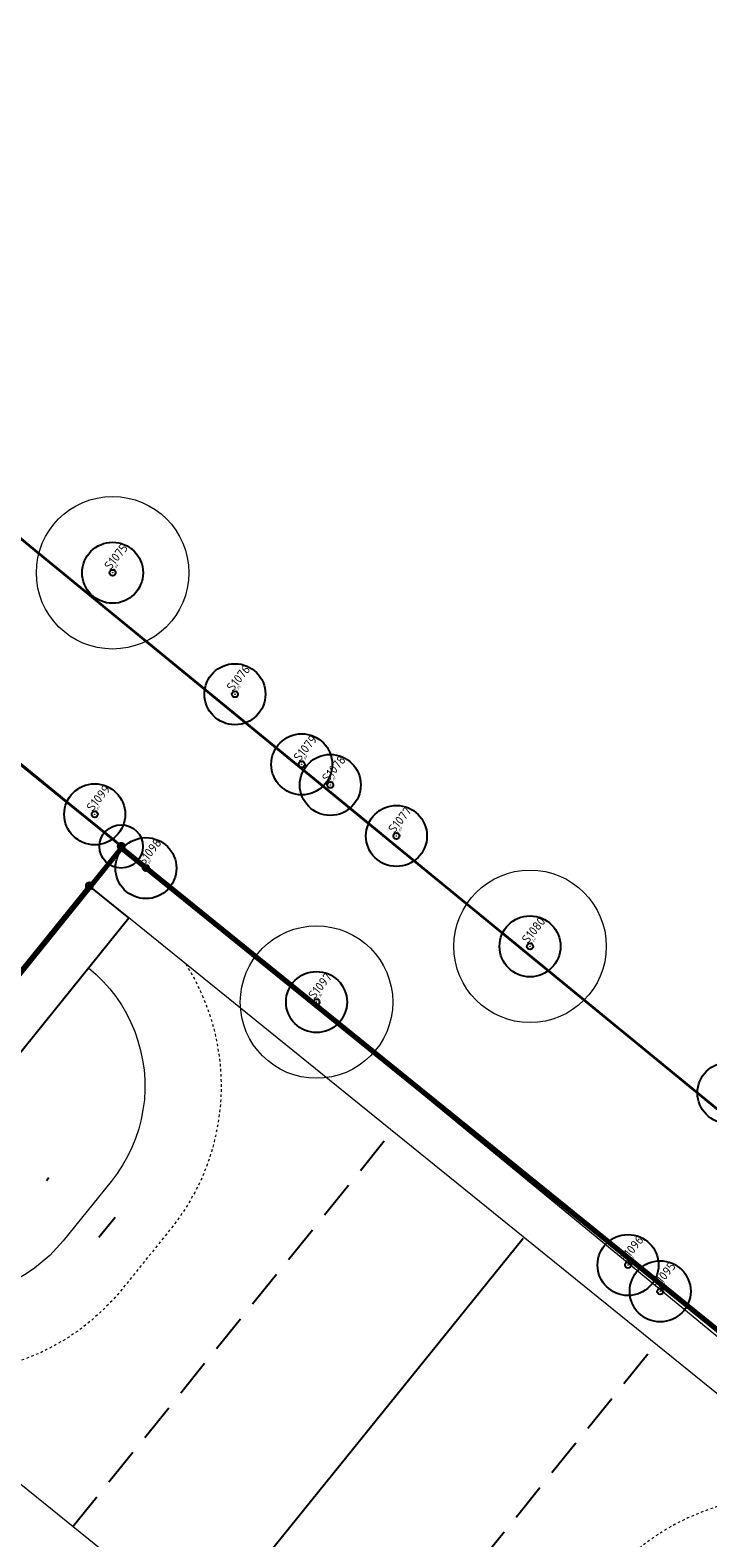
# Model space of a CAD drawing. Header units: metres. Extents: x 93008 to 98406, y 448779 to 454332.
# Tile 97 of 136: x 95664 to 95690, y 451792 to 451851. Entities that reach past the tile are written whole.
import ezdxf

# ---------------------------------------------------------------- set-up
doc = ezdxf.new("R2010")
doc.units = ezdxf.units.M
doc.header["$MEASUREMENT"] = 0
doc.header["$PDMODE"] = 3
doc.header["$PDSIZE"] = 0.25
doc.linetypes.add('DASHED', pattern=[0.75, 0.5, -0.25])
doc.linetypes.add('XX-PROJECTGRENS', pattern=[18, 12, -3, 0, -3])
doc.layers.get('DefPoints').update_dxf_attribs({"color": 6})
for name, color, linetype, lineweight in [('B-ME-AL-SITUATIEMETING-S', 7, 'Continuous', 13), ('B-ME-GR-BOOM-S', 90, 'Continuous', 25), ('B1-PV-GR-BOOM-S', 1, 'Continuous', 18), ('N-PV-GR-BEPLANTING-A', 7, 'Continuous', 35), ('N-PV-GR-GROENSTROOK-G', 3, 'Continuous', 35), ('N-PV-GW-GROND_ZAND-G', 7, 'Continuous', 35), ('N-PV-IE-TERREINAFSCHEIDING_KUNSTMATIG_HEKWERK-G', 20, 'IE-TERREINAFSCHEIDING-KUNSTMATIG', 35), ('N-PV-KG-GRENS_BEHEER-G', 210, 'Continuous', 35), ('N-PV-KG-PROJECTGRENS-G', 7, 'XX-PROJECTGRENS', 35), ('N-PV-VH-KANTOPSLUITING_PARKBAND-G', 150, 'Continuous', 35), ('N-PV-VH-VERHARDING-LICHT_OPEN-A', 8, 'Continuous', 35), ('X-XX-AL-MEETPUNT_DATA_HOOGTE-T', 3, 'Continuous', 13), ('X-XX-AL-MEETPUNT_DATA_PUNTNUMMER-T', 7, 'Continuous', 13), ('X-XX-AL-MEETPUNT_MARKER-S', 7, 'Continuous', 13)]:
    doc.layers.add(name, color=color, linetype=linetype, lineweight=lineweight)
doc.layers.add('B-RO-GR-BEPLANTING_CULTUUR_VASTE PLANTENVAK-V', color=7, linetype='Continuous', lineweight=18, true_color=0xa5a552)
doc.layers.add('N-PV-GR-SPORTVELD_BELIJNING-G', color=1, linetype='Continuous')
doc.layers.add('N-PV-GR-SPORTVELD_INRICHTING-S', color=2, linetype='Continuous')
doc.styles.add('NLCS-ISO', font='NLCS-ISO.ttf')
doc.linetypes.add('IE-TERREINAFSCHEIDING-KUNSTMATIG', pattern='A,4,[82,NLCS.SHX,S=0.75,R=90,X=0,Y=0],4,-2', length=10)

# ---------------------------------------------------------------- blocks, each defined once
blk = doc.blocks.new('handbalveld')
at = {"layer": 'N-PV-GR-SPORTVELD_BELIJNING-G'}
for p, q in [((2, 42), (2, 44)), ((22, 42), (22, 44)), ((11.924, 38.025), (12.076, 38.025)), ((11.498, 35.022), (12.502, 35.022)), ((11.498, 8.978), (12.502, 8.978)), ((11.924, 5.975), (12.076, 5.975))]:
    blk.add_line(p, q, dxfattribs=at)
at = {"layer": 'N-PV-GR-SPORTVELD_BELIJNING-G', "linetype": 'Continuous', "lineweight": 0}
for points in [[(0, 44), (0, 0), (24, 0), (24, 44)], [(10.419, 41.917), (13.581, 41.917), (13.581, 42), (13.581, 42.768), (10.419, 42.768), (10.419, 42)], [(2, 42), (2, 2), (22, 2), (22, 42)], [(10.419, 2.083), (13.581, 2.083), (13.581, 2), (13.581, 1.232), (10.419, 1.232), (10.419, 2)]]:
    blk.add_lwpolyline(points, close=True, dxfattribs=at)
for points in [[(19.473, 41.999), (19.46, 41.605), (19.422, 41.216), (19.358, 40.833), (19.269, 40.451), (19.154, 40.075), (19.02, 39.711), (18.854, 39.354), (18.669, 39.01), (18.465, 38.678), (18.236, 38.359), (17.987, 38.06), (17.726, 37.773), (17.439, 37.505), (17.133, 37.256), (16.82, 37.027), (16.482, 36.823), (16.138, 36.638), (15.787, 36.478), (15.418, 36.338), (15.048, 36.223), (14.665, 36.141), (14.276, 36.077), (13.887, 36.039), (13.499, 36.026), (10.501, 36.026), (10.106, 36.039), (9.717, 36.077), (9.335, 36.141), (8.952, 36.223), (8.576, 36.338), (8.213, 36.478), (7.856, 36.638), (7.511, 36.823), (7.18, 37.027), (6.861, 37.256), (6.561, 37.505), (6.274, 37.773), (6.007, 38.06), (5.758, 38.359), (5.535, 38.678), (5.324, 39.01), (5.139, 39.354), (4.98, 39.711), (4.84, 40.075), (4.731, 40.451), (4.642, 40.833), (4.578, 41.216), (4.54, 41.605), (4.527, 41.999)], [(19.473, 2.001), (19.46, 2.395), (19.422, 2.784), (19.358, 3.167), (19.269, 3.549), (19.154, 3.925), (19.02, 4.289), (18.854, 4.646), (18.669, 4.99), (18.465, 5.322), (18.236, 5.641), (17.987, 5.94), (17.726, 6.227), (17.439, 6.495), (17.133, 6.744), (16.82, 6.973), (16.482, 7.177), (16.138, 7.362), (15.787, 7.522), (15.418, 7.662), (15.048, 7.777), (14.665, 7.859), (14.276, 7.923), (13.887, 7.961), (13.499, 7.974), (10.501, 7.974), (10.106, 7.961), (9.717, 7.923), (9.335, 7.859), (8.952, 7.777), (8.576, 7.662), (8.213, 7.522), (7.856, 7.362), (7.511, 7.177), (7.18, 6.973), (6.861, 6.744), (6.561, 6.495), (6.274, 6.227), (6.007, 5.94), (5.758, 5.641), (5.535, 5.322), (5.324, 4.99), (5.139, 4.646), (4.98, 4.289), (4.84, 3.925), (4.731, 3.549), (4.642, 3.167), (4.578, 2.784), (4.54, 2.395), (4.527, 2.001)]]:
    blk.add_lwpolyline(points, dxfattribs=at)
at = {"layer": 'N-PV-GR-SPORTVELD_BELIJNING-G', "linetype": 'DASHED', "lineweight": 0, "ltscale": 0.1, "flags": 128}
for points in [[(22, 39.123), (21.998, 39.118), (21.793, 38.559), (21.538, 38.011), (21.271, 37.513), (20.963, 37.013), (20.61, 36.523), (20.251, 36.091), (19.862, 35.663), (19.41, 35.242), (18.968, 34.882), (18.487, 34.529), (17.968, 34.215), (17.47, 33.948), (16.941, 33.708), (16.395, 33.5), (15.811, 33.319), (15.226, 33.192), (14.666, 33.101), (14.084, 33.043), (13.548, 33.026), (10.453, 33.026), (9.911, 33.043), (9.323, 33.101), (8.77, 33.193), (8.196, 33.318), (7.597, 33.5), (7.06, 33.708), (6.533, 33.943), (6.014, 34.222), (5.515, 34.529), (5.024, 34.882), (4.578, 35.252), (4.152, 35.65), (3.754, 36.077), (3.371, 36.538), (3.038, 37.013), (2.733, 37.494), (2.445, 38.031), (2.209, 38.559), (2, 39.101)], [(22, 4.877), (21.998, 4.882), (21.793, 5.441), (21.538, 5.989), (21.271, 6.487), (20.963, 6.987), (20.61, 7.477), (20.251, 7.909), (19.862, 8.337), (19.41, 8.758), (18.968, 9.118), (18.487, 9.471), (17.968, 9.785), (17.47, 10.052), (16.941, 10.292), (16.395, 10.5), (15.811, 10.681), (15.226, 10.808), (14.666, 10.899), (14.084, 10.957), (13.548, 10.974), (10.453, 10.974), (9.911, 10.957), (9.323, 10.899), (8.77, 10.807), (8.196, 10.682), (7.597, 10.5), (7.06, 10.292), (6.533, 10.057), (6.014, 9.778), (5.515, 9.471), (5.024, 9.118), (4.578, 8.748), (4.152, 8.35), (3.754, 7.923), (3.371, 7.462), (3.038, 6.987), (2.733, 6.506), (2.445, 5.969), (2.209, 5.441), (2, 4.899)]]:
    blk.add_lwpolyline(points, dxfattribs=at)
at = {"layer": 'N-PV-GR-SPORTVELD_BELIJNING-G'}
blk.add_lwpolyline([(21.949, 22), (2.051, 22)], dxfattribs=at)
at = {"layer": 'N-PV-GR-SPORTVELD_BELIJNING-G', "color": 1, "linetype": 'Continuous', "lineweight": 0}
blk.add_lwpolyline([(22, 22), (22, 21.994)], dxfattribs=at)
at = {"layer": 'N-PV-GR-SPORTVELD_INRICHTING-S', "const_width": 0.175, "flags": 128}
for points in [[(-0.055, 44.068, 1), (0.055, 43.932, 1)], [(1.945, 44.068, 1), (2.055, 43.932, 1)], [(21.945, 44.068, 1), (22.055, 43.932, 1)], [(23.945, 44.068, 1), (24.055, 43.932, 1)], [(-0.055, 0.068, 1), (0.055, -0.068, 1)], [(1.945, 0.068, 1), (2.055, -0.068, 1)], [(21.945, 0.068, 1), (22.055, -0.068, 1)], [(23.945, 0.068, 1), (24.055, -0.068, 1)]]:
    blk.add_lwpolyline(points, format="xyb", close=True, dxfattribs=at)
at = {"layer": 'N-PV-GR-SPORTVELD_INRICHTING-S', "const_width": 0.15, "flags": 128}
for points in [[(22, 44), (2, 44)], [(22, 0), (2, 0)]]:
    blk.add_lwpolyline(points, dxfattribs=at)
at = {"layer": 'N-PV-GR-SPORTVELD_INRICHTING-S'}
for centre in [(0, 44), (24, 44), (0, 0), (24, 0)]:
    blk.add_circle(centre, 0.853, dxfattribs=at)
blk = doc.blocks.new('*U269')
at = {"layer": 'B-ME-GR-BOOM-S'}
for radius in [1, 0.1]:
    blk.add_circle((0, 0), radius, dxfattribs=at)
blk = doc.blocks.new('SAL-MEETPUNT_MARKER-SO')
at = {"layer": 'DefPoints', "color": 0, "linetype": 'ByBlock', "lineweight": -2}
blk.add_point((0, 0), dxfattribs=at)
at = {"layer": 'X-XX-AL-MEETPUNT_MARKER-S'}
blk.add_circle((0, 0), 0.0815, dxfattribs=at)
at = {"layer": 'X-XX-AL-MEETPUNT_DATA_HOOGTE-T', "style": 'NLCS-ISO', "oblique": 30}
blk.add_attdef('HOOGTE', (0.08, 0), '', height=1, dxfattribs=at)
at = {"layer": 'X-XX-AL-MEETPUNT_DATA_PUNTNUMMER-T', "color": 1, "style": 'NLCS-ISO'}
blk.add_attdef('PUNTID', (0.08, 1.19), '', height=3.5, dxfattribs=at)

msp = doc.modelspace()

# ---------------------------------------------------------------- hatches: boundary and pattern name
at = {"layer": 'N-PV-GR-BEPLANTING-A'}
h = msp.add_hatch(dxfattribs=at)
h.set_pattern_fill('SAND', color=256, scale=3, angle=-45)
h.set_pattern_definition([(315, (1.2728, 0.594), (2.1637467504, -0.339411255), [0, -0.72, 0, -0.96, 0, -1.68]), (325, (3.1183, 0.7), (2.462758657, 1.058923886), [0, -1.86, 0, -0.42, 0, -1.59]), (335, (2.185, 1.2092), (2.506027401, 1.611932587), [0, -1.29, 0, -0.87, 0, -1.89]), (345, (2.8001, 0.1697), (1.745057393, 1.644376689), [0, -1.68, 0, -2.13, 0, -1.53]), (355, (2.2274, 0.3182), (2.394213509, 1.205919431), [0, -1.23, 0, -0.99, 0, -1.71]), (5, (2.9062, -0.7849), (0.999698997, 1.653421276), [0, -0.36, 0, -2.37, 0, -1.41]), (15, (2.291, -0.594), (1.971862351, 2.609264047), [0, -0.45, 0, -1.41, 0, -1.62]), (25, (1.5698, -0.297), (0.6131130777, 1.8085608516), [0, -0.84, 0, -0.96, 0, -2.19]), (35, (1.5061, -0.6576), (0.781236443, 2.231696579), [0, -1.08, 0, -1.29]), (45, (2.2062, -1.782), (-0.445477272, 2.397091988), [0, -1.65, 0, -0.93, 0, -2.19]), (55, (0.6364, 0.2121), (-0.714931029, 1.855659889), [0, -0.84, 0, -1.74, 0, -1.98]), (65, (1.0607, 0.2121), (-0.2798065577, 2.3813668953), [0, -1.44, 0, -1.14, 0, -1.59]), (75, (1.485, 0.2121), (-1.245337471, 2.538825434), [0, -1.98, 0, -0.63, 0, -2.28]), (85, (1.9092, 0.2121), (-1.414361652, 1.388553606), [0, -1.14, 0, -0.42, 0, -2.34]), (95, (2.3335, 0.2121), (-2.486851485, 1.920564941), [0, -0.33, 0, -1.74, 0, -1.44]), (105, (2.7577, 0.2121), (-2.410988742, 1.00006664), [0, -0.84, 0, -0.99, 0, -1.92]), (115, (3.182, 0.2121), (-3.276486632, 0.921648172), [0, -1.77, 0, -0.72, 0, -1.23]), (125, (3.6062, 0.2121), (-2.0964089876, -0.0396151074), [0, -1.14, 0, -0.66, 0, -2.31])])
edge = h.paths.add_edge_path()
edge.add_arc((95690.19, 451766.118), 5, 348.17661, 446.09418)
edge.add_arc((95691.008, 451778.09), 7, 231.057, 266.09418, ccw=False)
edge.add_line((95686.608, 451772.646), (95684.225, 451774.572))
edge.add_line((95684.225, 451774.572), (95683.973, 451774.26))
edge.add_line((95683.973, 451774.26), (95660.64, 451793.117))
edge.add_line((95660.64, 451793.117), (95660.892, 451793.428))
edge.add_line((95660.892, 451793.428), (95651.193, 451801.266))
edge.add_arc((95649.621, 451799.322), 2.5, 51.057, 159.30282)
edge.add_line((95647.283, 451800.205), (95646.047, 451796.935))
edge.add_arc((95648.386, 451796.051), 2.5, 159.30282, 271.71569)
edge.add_arc((95647.862, 451813.544), 20, 271.71569, 280.60541)
edge.add_arc((95653.015, 451786.022), 8, 69.3958, 100.60541, ccw=False)
edge.add_arc((95648.088, 451772.917), 22, 51.057, 69.3958, ccw=False)
edge.add_line((95661.916, 451790.028), (95691.572, 451766.063))
edge.add_line((95691.572, 451766.063), (95681.031, 451753.018))
edge.add_line((95681.031, 451753.018), (95680.574, 451753.382))
edge.add_line((95680.574, 451753.382), (95679.568, 451752.138))
edge.add_line((95679.568, 451752.138), (95680.022, 451751.771))
edge.add_arc((95682.222, 451754.494), 3.5, 231.057, 328.58252)
edge.add_arc((95707.397, 451739.116), 26, 126.90257, 148.58252, ccw=False)
edge.add_arc((95686.549, 451766.88), 8.72, 306.90257, 348.17661)
at = {"layer": 'N-PV-VH-VERHARDING-LICHT_OPEN-A'}
h = msp.add_hatch(dxfattribs=at)
h.set_pattern_fill('ANSI37', color=256, scale=4, angle=-45)
h.set_pattern_definition([(321.057, (95605.26955, 451736.0074), (0.3142735, 0.3888858), []), (51.057, (95605.26955, 451736.0074), (-0.3888858, 0.3142735), [])])
edge = h.paths.add_edge_path()
edge.add_line((95691.572, 451766.063), (95661.916, 451790.028))
edge.add_arc((95648.088, 451772.917), 22, 51.057, 69.3958)
edge.add_arc((95653.015, 451786.022), 8, 69.3958, 100.60541)
edge.add_arc((95647.862, 451813.544), 20, 271.71569, 280.60541, ccw=False)
edge.add_arc((95648.386, 451796.051), 2.5, 159.30282, 271.71569, ccw=False)
edge.add_line((95646.047, 451796.935), (95646.39, 451797.842))
edge.add_line((95646.39, 451797.842), (95644.519, 451798.549))
edge.add_line((95644.519, 451798.549), (95644.201, 451797.708))
edge.add_arc((95642.798, 451798.238), 1.5, 232.54731, 339.32715, ccw=False)
edge.add_arc((95661.163, 451822.212), 31.7, 193.82315, 232.54731, ccw=False)
edge.add_arc((95604.649, 451808.307), 26.5, 13.82315, 36.53564)
edge.add_arc((95628.352, 451825.869), 3, 159.30282, 216.53564, ccw=False)
edge.add_line((95625.546, 451826.929), (95625.695, 451827.326))
edge.add_line((95625.695, 451827.326), (95623.824, 451828.032))
edge.add_line((95623.824, 451828.032), (95623.514, 451827.211))
edge.add_arc((95620.708, 451828.271), 3, 264.25974, 339.30282, ccw=False)
edge.add_arc((95616.607, 451787.477), 38, 84.25974, 124.54666)
edge.add_line((95595.058, 451818.776), (95596.192, 451817.129))
edge.add_arc((95616.607, 451787.477), 36, 83.89238, 124.54666, ccw=False)
edge.add_arc((95637.963, 451735.402), 89.601, 101.27998, 113.66794)
edge.add_arc((95606.827, 451806.44), 12.04, 113.66794, 192.63239)
edge.add_arc((95584.346, 451801.401), 11, -37.80994, 12.63239, ccw=False)
edge.add_arc((95589.481, 451797.416), 4.5, 264.61708, 322.19006, ccw=False)
edge.add_line((95589.059, 451792.936), (95588.738, 451792.967))
edge.add_line((95588.738, 451792.967), (95588.55, 451790.975))
edge.add_line((95588.55, 451790.975), (95590.973, 451790.747))
edge.add_arc((95590.786, 451788.756), 2, -13.50465, 84.61708, ccw=False)
edge.add_arc((95578.145, 451791.792), 15, 340.87713, 346.49535, ccw=False)
edge.add_arc((95578.145, 451791.792), 15, 316.91313, 340.87713, ccw=False)
edge.add_arc((95578.145, 451791.792), 15, 315.02794, 316.91313, ccw=False)
edge.add_arc((95590.878, 451779.074), 2.996, 135.05765, 218.45719)
edge.add_arc((95678.496, 451848.845), 115, 218.52879, 225.63906)
edge.add_arc((95594.594, 451763.051), 5, 32.10124, 45.63906, ccw=False)
edge.add_line((95598.83, 451765.708), (95600.119, 451763.654))
edge.add_arc((95589.954, 451757.277), 12, 11.6031, 32.10124, ccw=False)
edge.add_arc((95566.738, 451752.51), 35.7, -9.0664, 11.6031, ccw=False)
edge.add_arc((95599.029, 451747.357), 3, 258.9935, 350.9336, ccw=False)
edge.add_arc((95612.012, 451814.106), 71, 245.84893, 258.9935, ccw=False)
edge.add_arc((95584.19, 451752.058), 3, 174.58426, 245.84893, ccw=False)
edge.add_arc((95568.262, 451753.569), 13, 338.19348, 354.58426, ccw=False)
edge.add_arc((95589.685, 451745.006), 10.072, 158.23972, 182.20538)
edge.add_arc((95581.621, 451744.64), 2, 68.48677, 180.61869, ccw=False)
edge.add_arc((95539.082, 451636.721), 118, 60.00121, 68.48677, ccw=False)
edge.add_arc((95597.08, 451737.181), 2, -28.23189, 60.00121, ccw=False)
edge.add_arc((95586.507, 451742.858), 14, 310.45525, 331.76811, ccw=False)
edge.add_arc((95592.347, 451736.009), 5, 300.85749, 310.45525, ccw=False)
edge.add_line((95594.911, 451731.717), (95614.285, 451715.864))
edge.add_line((95614.285, 451715.864), (95616.007, 451717.968))
edge.add_arc((95618.329, 451716.068), 3, 43.65347, 140.70748, ccw=False)
edge.add_arc((95511.97, 451614.595), 150, 34.54278, 43.65347, ccw=False)
edge.add_arc((95633.467, 451698.231), 2.5, -58.73052, 34.54278, ccw=False)
edge.add_line((95634.764, 451696.094), (95639.828, 451699.169))
edge.add_arc((95641.352, 451701.151), 2.5, 221.95033, 232.45572, ccw=False)
edge.add_arc((95751.051, 451799.753), 150, 214.889, 221.95033, ccw=False)
edge.add_arc((95630.04, 451715.369), 2.473, 63.49462, 214.889, ccw=False)
edge.add_arc((95651.226, 451757.852), 45, 243.49462, 263.09356)
edge.add_arc((95646.416, 451718.142), 5, 263.09356, 321.057)
edge.add_line((95650.305, 451714.999), (95666.285, 451734.773))
edge.add_line((95666.285, 451734.773), (95664.251, 451736.417))
edge.add_line((95664.251, 451736.417), (95664.25, 451736.418))
edge.add_line((95664.25, 451736.418), (95648.542, 451716.982))
edge.add_line((95648.542, 451716.982), (95645.361, 451719.552))
edge.add_line((95645.361, 451719.552), (95645.506, 451719.731))
edge.add_line((95645.506, 451719.731), (95642.784, 451721.931))
edge.add_line((95642.784, 451721.931), (95642.639, 451721.752))
edge.add_line((95642.639, 451721.752), (95642.172, 451722.129))
edge.add_line((95642.172, 451722.129), (95642.317, 451722.308))
edge.add_line((95642.317, 451722.308), (95637.339, 451726.331))
edge.add_line((95637.339, 451726.331), (95637.195, 451726.152))
edge.add_line((95637.195, 451726.152), (95636.728, 451726.529))
edge.add_line((95636.728, 451726.529), (95636.872, 451726.708))
edge.add_line((95636.872, 451726.708), (95634.773, 451728.405))
edge.add_line((95634.773, 451728.405), (95634.628, 451728.226))
edge.add_line((95634.628, 451728.226), (95634.15, 451728.613))
edge.add_line((95634.15, 451728.613), (95628.109, 451721.138))
edge.add_line((95628.109, 451721.138), (95612.468, 451733.778))
edge.add_line((95612.468, 451733.778), (95610.686, 451731.574))
edge.add_line((95610.686, 451731.574), (95608.771, 451733.121))
edge.add_line((95608.771, 451733.121), (95608.897, 451733.277))
edge.add_line((95608.897, 451733.277), (95607.283, 451734.581))
edge.add_line((95607.283, 451734.581), (95607.157, 451734.426))
edge.add_line((95607.157, 451734.426), (95605.242, 451735.973))
edge.add_line((95605.242, 451735.973), (95612.162, 451744.537))
edge.add_line((95612.162, 451744.537), (95612.235, 451744.478))
edge.add_line((95612.235, 451744.478), (95613.382, 451745.898))
edge.add_line((95613.382, 451745.898), (95606.329, 451751.597))
edge.add_line((95606.329, 451751.597), (95606.665, 451752.014))
edge.add_line((95606.665, 451752.014), (95606.662, 451752.017))
edge.add_line((95606.662, 451752.017), (95607.862, 451753.502))
edge.add_line((95607.862, 451753.502), (95609.151, 451755.089))
edge.add_line((95609.151, 451755.089), (95609.851, 451754.524))
edge.add_line((95609.851, 451754.524), (95611.646, 451756.744))
edge.add_line((95611.646, 451756.744), (95610.946, 451757.31))
edge.add_line((95610.946, 451757.31), (95611.531, 451758.035))
edge.add_line((95611.531, 451758.035), (95611.741, 451757.865))
edge.add_line((95611.741, 451757.865), (95613.021, 451759.449))
edge.add_line((95613.021, 451759.449), (95612.811, 451759.618))
edge.add_line((95612.811, 451759.618), (95614.718, 451761.978))
edge.add_line((95614.718, 451761.978), (95611.086, 451764.913))
edge.add_line((95611.086, 451764.913), (95611.137, 451764.977))
edge.add_line((95611.137, 451764.977), (95611.032, 451765.062))
edge.add_line((95611.032, 451765.062), (95611.001, 451765.023))
edge.add_line((95611.001, 451765.023), (95610.9, 451765.105))
edge.add_line((95610.9, 451765.105), (95608.783, 451766.884))
edge.add_line((95608.783, 451766.884), (95608.749, 451766.843))
edge.add_line((95608.749, 451766.843), (95608.547, 451767.006))
edge.add_line((95608.547, 451767.006), (95606.473, 451768.751))
edge.add_line((95606.473, 451768.751), (95606.439, 451768.71))
edge.add_line((95606.439, 451768.71), (95606.237, 451768.873))
edge.add_line((95606.237, 451768.873), (95604.139, 451770.637))
edge.add_line((95604.139, 451770.637), (95604.106, 451770.595))
edge.add_line((95604.106, 451770.595), (95603.904, 451770.759))
edge.add_line((95603.904, 451770.759), (95601.806, 451772.522))
edge.add_line((95601.806, 451772.522), (95601.773, 451772.481))
edge.add_line((95601.773, 451772.481), (95601.571, 451772.644))
edge.add_line((95601.571, 451772.644), (95599.473, 451774.408))
edge.add_line((95599.473, 451774.408), (95599.439, 451774.367))
edge.add_line((95599.439, 451774.367), (95599.237, 451774.53))
edge.add_line((95599.237, 451774.53), (95597.139, 451776.293))
edge.add_line((95597.139, 451776.293), (95597.106, 451776.252))
edge.add_line((95597.106, 451776.252), (95596.904, 451776.416))
edge.add_line((95596.904, 451776.416), (95595.69, 451777.421))
edge.add_line((95595.69, 451777.421), (95596.656, 451778.616))
edge.add_line((95596.656, 451778.616), (95596.642, 451778.628))
edge.add_line((95596.642, 451778.628), (95596.805, 451778.83))
edge.add_line((95596.805, 451778.83), (95596.876, 451778.773))
edge.add_line((95596.876, 451778.773), (95598.599, 451780.904))
edge.add_line((95598.599, 451780.904), (95598.557, 451780.937))
edge.add_line((95598.557, 451780.937), (95598.721, 451781.139))
edge.add_line((95598.721, 451781.139), (95600.484, 451783.237))
edge.add_line((95600.484, 451783.237), (95600.443, 451783.27))
edge.add_line((95600.443, 451783.27), (95600.606, 451783.473))
edge.add_line((95600.606, 451783.473), (95600.581, 451783.493))
edge.add_line((95600.581, 451783.493), (95603.867, 451787.559))
edge.add_line((95603.867, 451787.559), (95599.2, 451791.33))
edge.add_line((95599.2, 451791.33), (95600.465, 451792.895))
edge.add_line((95600.465, 451792.895), (95600.654, 451793.077))
edge.add_line((95600.654, 451793.077), (95600.695, 451793.044))
edge.add_line((95600.695, 451793.044), (95602.417, 451795.175))
edge.add_line((95602.417, 451795.175), (95602.376, 451795.208))
edge.add_line((95602.376, 451795.208), (95602.54, 451795.411))
edge.add_line((95602.54, 451795.411), (95604.303, 451797.508))
edge.add_line((95604.303, 451797.508), (95604.262, 451797.542))
edge.add_line((95604.262, 451797.542), (95604.425, 451797.744))
edge.add_line((95604.425, 451797.744), (95606.189, 451799.842))
edge.add_line((95606.189, 451799.842), (95606.147, 451799.875))
edge.add_line((95606.147, 451799.875), (95606.311, 451800.077))
edge.add_line((95606.311, 451800.077), (95608.074, 451802.175))
edge.add_line((95608.074, 451802.175), (95608.033, 451802.208))
edge.add_line((95608.033, 451802.208), (95608.196, 451802.411))
edge.add_line((95608.196, 451802.411), (95609.96, 451804.508))
edge.add_line((95609.96, 451804.508), (95609.919, 451804.542))
edge.add_line((95609.919, 451804.542), (95610.082, 451804.744))
edge.add_line((95610.082, 451804.744), (95611.808, 451806.795))
edge.add_line((95611.808, 451806.795), (95611.767, 451806.828))
edge.add_line((95611.767, 451806.828), (95611.848, 451806.929))
edge.add_line((95611.848, 451806.929), (95611.935, 451807.027))
edge.add_line((95611.935, 451807.027), (95611.915, 451807.042))
edge.add_line((95611.915, 451807.042), (95613.713, 451809.267))
edge.add_line((95613.713, 451809.267), (95613.82, 451809.36))
edge.add_line((95613.82, 451809.36), (95613.801, 451809.376))
edge.add_line((95613.801, 451809.376), (95615.599, 451811.6))
edge.add_line((95615.599, 451811.6), (95615.706, 451811.693))
edge.add_line((95615.706, 451811.693), (95615.687, 451811.709))
edge.add_line((95615.687, 451811.709), (95616.714, 451812.981))
edge.add_line((95616.714, 451812.981), (95619.23, 451810.947))
edge.add_line((95619.23, 451810.947), (95620.331, 451810.019))
edge.add_line((95620.331, 451810.019), (95620.35, 451810.042))
edge.add_line((95620.35, 451810.042), (95620.397, 451810.005))
edge.add_line((95620.397, 451810.005), (95620.405, 451810.015))
edge.add_line((95620.405, 451810.015), (95624.874, 451806.404))
edge.add_line((95624.874, 451806.404), (95625.255, 451806.876))
edge.add_line((95625.255, 451806.876), (95631.069, 451802.178))
edge.add_line((95631.069, 451802.178), (95630.707, 451801.73))
edge.add_line((95630.707, 451801.73), (95633.196, 451799.719))
edge.add_line((95633.196, 451799.719), (95633.558, 451800.166))
edge.add_line((95633.558, 451800.166), (95633.947, 451799.852))
edge.add_line((95633.947, 451799.852), (95633.525, 451799.331))
edge.add_line((95633.525, 451799.331), (95634.894, 451798.224))
edge.add_line((95634.894, 451798.224), (95635.316, 451798.746))
edge.add_line((95635.316, 451798.746), (95635.705, 451798.432))
edge.add_line((95635.705, 451798.432), (95635.323, 451797.96))
edge.add_line((95635.323, 451797.96), (95638.951, 451795.027))
edge.add_line((95638.951, 451795.027), (95639.38, 451795.558))
edge.add_line((95639.38, 451795.558), (95644.57, 451791.364))
edge.add_line((95644.57, 451791.364), (95644.202, 451790.908))
edge.add_line((95644.202, 451790.908), (95645.331, 451789.995))
edge.add_line((95645.331, 451789.995), (95645.352, 451790.021))
edge.add_line((95645.352, 451790.021), (95653.13, 451783.736))
edge.add_line((95653.13, 451783.736), (95654.336, 451782.719))
edge.add_line((95654.336, 451782.719), (95655.58, 451784.259))
edge.add_line((95655.58, 451784.259), (95656.901, 451785.84))
edge.add_line((95656.901, 451785.84), (95656.875, 451785.861))
edge.add_line((95656.875, 451785.861), (95658.507, 451787.876))
edge.add_line((95658.507, 451787.876), (95662.878, 451784.343))
edge.add_line((95662.878, 451784.343), (95663.721, 451783.62))
edge.add_line((95663.721, 451783.62), (95663.741, 451783.646))
edge.add_line((95663.741, 451783.646), (95687.162, 451764.718))
edge.add_line((95687.162, 451764.718), (95682.814, 451759.338))
edge.add_line((95682.814, 451759.338), (95681.903, 451758.262))
edge.add_line((95681.903, 451758.262), (95681.928, 451758.241))
edge.add_line((95681.928, 451758.241), (95679.017, 451754.638))
edge.add_line((95679.017, 451754.638), (95681.029, 451753.017))
edge.add_line((95681.029, 451753.017), (95691.572, 451766.063))

# ---------------------------------------------------------------- linework, layer by layer
at = {"layer": 'B-RO-GR-BEPLANTING_CULTUUR_VASTE PLANTENVAK-V', "flags": 128}
msp.add_lwpolyline([(95707.483, 451795.085), (95631, 451857.69), (95626.788, 451852.429), (95703.134, 451789.649)], close=True, dxfattribs=at)
at = {"layer": 'B1-PV-GR-BOOM-S'}
for centre in [(95666.798, 451829.999), (95683.23, 451815.304), (95674.826, 451813.113)]:
    msp.add_circle(centre, 3, dxfattribs=at)
at = {"layer": 'N-PV-GR-GROENSTROOK-G', "flags": 128}
msp.add_lwpolyline([(95624.39, 451829.529), (95626.261, 451828.822), (95626.693, 451829.965, -0.555431), (95629.191, 451830.46, -0.058632), (95630.3, 451828.955, -0.10067), (95633.162, 451820.244, 0.043848), (95634.564, 451813.479, 0.19854), (95639.332, 451807.632, -0.048964), (95644.761, 451803.976, -0.320751), (95645.507, 451801.165), (95645.084, 451800.045), (95646.955, 451799.339), (95647.283, 451800.205, -0.510877), (95651.193, 451801.266), (95652.054, 451800.57), (95667.145, 451819.243), (95615.796, 451860.74)], format="xyb", dxfattribs=at)
at = {"layer": 'N-PV-GR-SPORTVELD_BELIJNING-G'}
msp.add_line((95654.867, 451800.868), (95667.438, 451816.424), dxfattribs=at)
at = {"layer": 'N-PV-GR-SPORTVELD_BELIJNING-G', "linetype": 'DASHED', "ltscale": 3}
for p, q in [((95665.237, 451792.488), (95677.808, 451808.043)), ((95675.607, 451784.107), (95688.178, 451799.662))]:
    msp.add_line(p, q, dxfattribs=at)
at = {"layer": 'N-PV-GW-GROND_ZAND-G', "flags": 128}
msp.add_lwpolyline([(95652.054, 451800.57), (95686.276, 451772.914), (95701.361, 451791.58), (95667.139, 451819.236), (95652.054, 451800.57), (95652.054, 451800.57, 0.003972), (95652.054, 451800.57, -21.597481)], format="xyb", close=True, dxfattribs=at)
at = {"layer": 'N-PV-IE-TERREINAFSCHEIDING_KUNSTMATIG_HEKWERK-G', "flags": 128}
msp.add_lwpolyline([(95668.56, 451737.917), (95677.037, 451731.066), (95716.236, 451779.57), (95615.796, 451860.74), (95557.49, 451788.591), (95563.323, 451783.877)], dxfattribs=at)
at = {"layer": 'N-PV-KG-GRENS_BEHEER-G', "flags": 128}
msp.add_lwpolyline([(95728.569, 451777.825), (95615.528, 451870.355), (95605.389, 451857.78), (95563.981, 451806.839), (95553.526, 451793.977), (95548.073, 451787.229), (95539.514, 451794.232), (95538.164, 451792.582), (95534.233, 451795.676), (95528.002, 451788.104), (95528.002, 451788.104, 0.512183), (95528.416, 451786.535, -0.006362), (95531.206, 451785.424, -0.08139), (95546.06, 451776.238, 0.149124), (95546.38, 451775.423, 0.032222), (95563.659, 451756.33, 0.094687), (95566.482, 451754.473, 0.013344), (95568.973, 451753.517, -0.218601), (95577.957, 451744.8, 0.010022), (95580, 451739.833, 0.203276)], format="xyb", dxfattribs=at)
at = {"layer": 'N-PV-KG-PROJECTGRENS-G', "flags": 128}
msp.add_lwpolyline([(95528.768, 451789.035), (95522.238, 451794.378), (95519.076, 451790.505), (95511.297, 451796.838), (95505.914, 451790.259), (95504.476, 451788.501), (95510.917, 451783.044), (95511.409, 451782.628), (95519.184, 451776.26), (95521.356, 451774.481), (95528.374, 451768.999), (95531.72, 451773.088), (95646.308, 451679.324), (95647.253, 451677.203), (95728.569, 451777.825), (95615.528, 451870.355), (95605.389, 451857.78), (95563.981, 451806.839), (95553.526, 451793.977), (95548.073, 451787.229), (95539.514, 451794.232), (95538.164, 451792.582), (95534.233, 451795.676), (95528.768, 451789.035)], close=True, dxfattribs=at)
at = {"layer": 'N-PV-VH-KANTOPSLUITING_PARKBAND-G'}
msp.add_lwpolyline([(95660.892, 451793.428), (95652.054, 451800.57), (95667.139, 451819.236), (95701.361, 451791.58), (95686.276, 451772.914), (95684.225, 451774.572), (95684.288, 451774.649), (95686.261, 451773.054), (95701.221, 451791.565), (95667.154, 451819.096), (95652.195, 451800.585), (95660.954, 451793.506)], close=True, dxfattribs=at)

# ---------------------------------------------------------------- block references
at = {"layer": 'B-ME-AL-SITUATIEMETING-S'}
ref = msp.add_blockref('SAL-MEETPUNT_MARKER-SO', (95666.798, 451829.999), dxfattribs=dict(at, xscale=0.1, yscale=0.1, zscale=0.1, rotation=50.92034000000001))
ref.add_attrib('PUNTID', 'S1075', (95666.711, 451830.08), dxfattribs={"layer": 'X-XX-AL-MEETPUNT_DATA_PUNTNUMMER-T', "color": 1, "height": 0.35, "rotation": 50.92034, "style": 'NLCS-ISO'})
ref.add_attrib('HOOGTE', '-4.44', (95666.803, 451830.005), dxfattribs={"layer": 'X-XX-AL-MEETPUNT_DATA_HOOGTE-T', "height": 0.1, "rotation": 50.92034, "style": 'NLCS-ISO', "oblique": 30})
ref = msp.add_blockref('SAL-MEETPUNT_MARKER-SO', (95671.614, 451825.223), dxfattribs=dict(at, xscale=0.1, yscale=0.1, zscale=0.1, rotation=50.92034000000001))
ref.add_attrib('PUNTID', 'S1076', (95671.527, 451825.304), dxfattribs={"layer": 'X-XX-AL-MEETPUNT_DATA_PUNTNUMMER-T', "color": 1, "height": 0.35, "rotation": 50.92034, "style": 'NLCS-ISO'})
ref.add_attrib('HOOGTE', '-4.55', (95671.619, 451825.229), dxfattribs={"layer": 'X-XX-AL-MEETPUNT_DATA_HOOGTE-T', "height": 0.1, "rotation": 50.92034, "style": 'NLCS-ISO', "oblique": 30})
ref = msp.add_blockref('SAL-MEETPUNT_MARKER-SO', (95674.246, 451822.464), dxfattribs=dict(at, xscale=0.1, yscale=0.1, zscale=0.1, rotation=50.92034000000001))
ref.add_attrib('PUNTID', 'S1079', (95674.159, 451822.545), dxfattribs={"layer": 'X-XX-AL-MEETPUNT_DATA_PUNTNUMMER-T', "color": 1, "height": 0.35, "rotation": 50.92034, "style": 'NLCS-ISO'})
ref.add_attrib('HOOGTE', '-4.59', (95674.251, 451822.47), dxfattribs={"layer": 'X-XX-AL-MEETPUNT_DATA_HOOGTE-T', "height": 0.1, "rotation": 50.92034, "style": 'NLCS-ISO', "oblique": 30})
ref = msp.add_blockref('SAL-MEETPUNT_MARKER-SO', (95675.368, 451821.655), dxfattribs=dict(at, xscale=0.1, yscale=0.1, zscale=0.1, rotation=50.92034000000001))
ref.add_attrib('PUNTID', 'S1078', (95675.281, 451821.736), dxfattribs={"layer": 'X-XX-AL-MEETPUNT_DATA_PUNTNUMMER-T', "color": 1, "height": 0.35, "rotation": 50.92034, "style": 'NLCS-ISO'})
ref.add_attrib('HOOGTE', '-4.61', (95675.373, 451821.661), dxfattribs={"layer": 'X-XX-AL-MEETPUNT_DATA_HOOGTE-T', "height": 0.1, "rotation": 50.92034, "style": 'NLCS-ISO', "oblique": 30})
ref = msp.add_blockref('SAL-MEETPUNT_MARKER-SO', (95666.096, 451820.498), dxfattribs=dict(at, xscale=0.1, yscale=0.1, zscale=0.1, rotation=50.92034000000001))
ref.add_attrib('PUNTID', 'S1099', (95666.009, 451820.579), dxfattribs={"layer": 'X-XX-AL-MEETPUNT_DATA_PUNTNUMMER-T', "color": 1, "height": 0.35, "rotation": 50.92034, "style": 'NLCS-ISO'})
ref.add_attrib('HOOGTE', '-4.61', (95666.101, 451820.504), dxfattribs={"layer": 'X-XX-AL-MEETPUNT_DATA_HOOGTE-T', "height": 0.1, "rotation": 50.92034, "style": 'NLCS-ISO', "oblique": 30})
ref = msp.add_blockref('SAL-MEETPUNT_MARKER-SO', (95677.973, 451819.647), dxfattribs=dict(at, xscale=0.1, yscale=0.1, zscale=0.1, rotation=50.92034000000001))
ref.add_attrib('PUNTID', 'S1077', (95677.886, 451819.728), dxfattribs={"layer": 'X-XX-AL-MEETPUNT_DATA_PUNTNUMMER-T', "color": 1, "height": 0.35, "rotation": 50.92034, "style": 'NLCS-ISO'})
ref.add_attrib('HOOGTE', '-4.63', (95677.978, 451819.653), dxfattribs={"layer": 'X-XX-AL-MEETPUNT_DATA_HOOGTE-T', "height": 0.1, "rotation": 50.92034, "style": 'NLCS-ISO', "oblique": 30})
ref = msp.add_blockref('SAL-MEETPUNT_MARKER-SO', (95668.11, 451818.381), dxfattribs=dict(at, xscale=0.1, yscale=0.1, zscale=0.1, rotation=50.92034000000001))
ref.add_attrib('PUNTID', 'S1098', (95668.023, 451818.462), dxfattribs={"layer": 'X-XX-AL-MEETPUNT_DATA_PUNTNUMMER-T', "color": 1, "height": 0.35, "rotation": 50.92034, "style": 'NLCS-ISO'})
ref.add_attrib('HOOGTE', '-4.61', (95668.115, 451818.387), dxfattribs={"layer": 'X-XX-AL-MEETPUNT_DATA_HOOGTE-T', "height": 0.1, "rotation": 50.92034, "style": 'NLCS-ISO', "oblique": 30})
ref = msp.add_blockref('SAL-MEETPUNT_MARKER-SO', (95683.23, 451815.304), dxfattribs=dict(at, xscale=0.1, yscale=0.1, zscale=0.1, rotation=50.92034000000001))
ref.add_attrib('PUNTID', 'S1080', (95683.143, 451815.385), dxfattribs={"layer": 'X-XX-AL-MEETPUNT_DATA_PUNTNUMMER-T', "color": 1, "height": 0.35, "rotation": 50.92034, "style": 'NLCS-ISO'})
ref.add_attrib('HOOGTE', '-4.44', (95683.235, 451815.31), dxfattribs={"layer": 'X-XX-AL-MEETPUNT_DATA_HOOGTE-T', "height": 0.1, "rotation": 50.92034, "style": 'NLCS-ISO', "oblique": 30})
ref = msp.add_blockref('SAL-MEETPUNT_MARKER-SO', (95674.826, 451813.113), dxfattribs=dict(at, xscale=0.1, yscale=0.1, zscale=0.1, rotation=50.92034000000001))
ref.add_attrib('PUNTID', 'S1097', (95674.739, 451813.194), dxfattribs={"layer": 'X-XX-AL-MEETPUNT_DATA_PUNTNUMMER-T', "color": 1, "height": 0.35, "rotation": 50.92034, "style": 'NLCS-ISO'})
ref.add_attrib('HOOGTE', '-4.54', (95674.831, 451813.119), dxfattribs={"layer": 'X-XX-AL-MEETPUNT_DATA_HOOGTE-T', "height": 0.1, "rotation": 50.92034, "style": 'NLCS-ISO', "oblique": 30})
ref = msp.add_blockref('SAL-MEETPUNT_MARKER-SO', (95687.089, 451802.769), dxfattribs=dict(at, xscale=0.1, yscale=0.1, zscale=0.1, rotation=50.92034000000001))
ref.add_attrib('PUNTID', 'S1096', (95687.002, 451802.85), dxfattribs={"layer": 'X-XX-AL-MEETPUNT_DATA_PUNTNUMMER-T', "color": 1, "height": 0.35, "rotation": 50.92034, "style": 'NLCS-ISO'})
ref.add_attrib('HOOGTE', '-4.60', (95687.094, 451802.775), dxfattribs={"layer": 'X-XX-AL-MEETPUNT_DATA_HOOGTE-T', "height": 0.1, "rotation": 50.92034, "style": 'NLCS-ISO', "oblique": 30})
ref = msp.add_blockref('SAL-MEETPUNT_MARKER-SO', (95688.353, 451801.734), dxfattribs=dict(at, xscale=0.1, yscale=0.1, zscale=0.1, rotation=50.92034000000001))
ref.add_attrib('PUNTID', 'S1095', (95688.266, 451801.815), dxfattribs={"layer": 'X-XX-AL-MEETPUNT_DATA_PUNTNUMMER-T', "color": 1, "height": 0.35, "rotation": 50.92034, "style": 'NLCS-ISO'})
ref.add_attrib('HOOGTE', '-4.61', (95688.358, 451801.74), dxfattribs={"layer": 'X-XX-AL-MEETPUNT_DATA_HOOGTE-T', "height": 0.1, "rotation": 50.92034, "style": 'NLCS-ISO', "oblique": 30})
at = {"layer": 'B-ME-GR-BOOM-S', "xscale": 1.2, "yscale": 1.2, "zscale": 1.2}
for p in [(95666.798, 451829.999), (95671.614, 451825.223), (95674.246, 451822.464), (95675.368, 451821.655), (95666.096, 451820.498), (95677.973, 451819.647), (95668.11, 451818.381), (95683.23, 451815.304), (95674.826, 451813.113), (95691.02, 451809.54), (95687.089, 451802.769), (95688.353, 451801.734)]:
    msp.add_blockref('*U269', p, dxfattribs=at)
at = {"layer": 'N-PV-GR-SPORTVELD_BELIJNING-G', "rotation": 51.05699547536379}
msp.add_blockref('handbalveld', (95686.276, 451772.914), dxfattribs=at)

doc.saveas('drawing.dxf')
